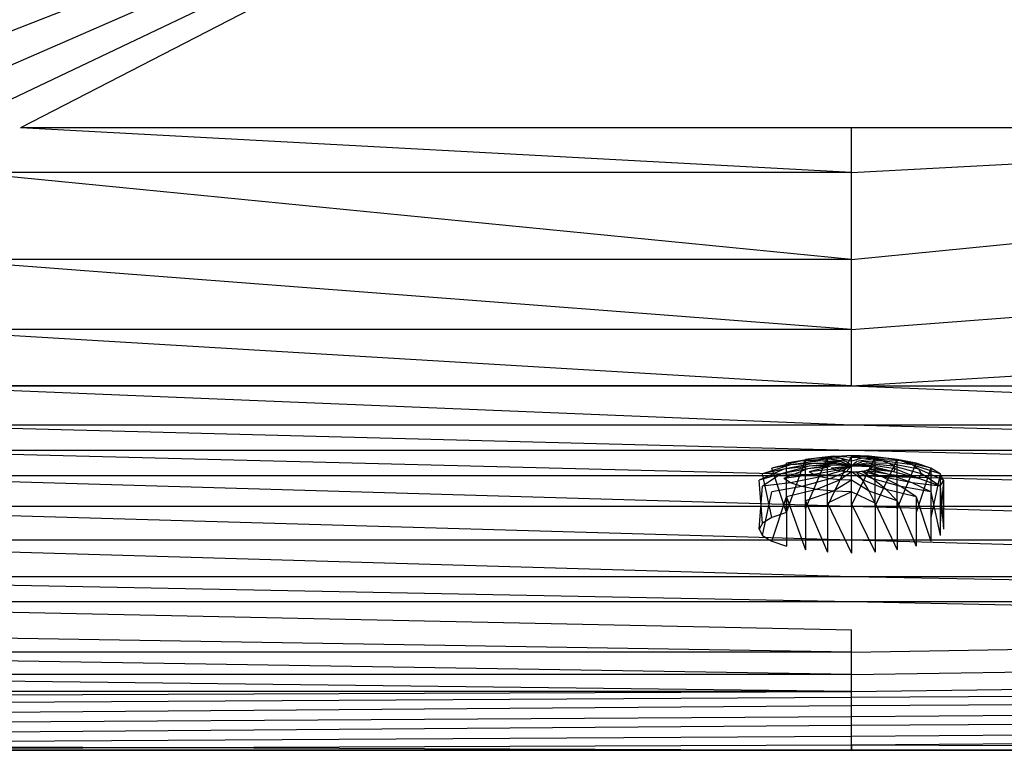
# Model space of a CAD drawing. Extents: x 0 to 1.9, y 0 to 0.8.
# Tile 7 of 15: x 0.63 to 1.01, y 0 to 0.28. Entities that reach past the tile are written whole.
import ezdxf

# ---------------------------------------------------------------- set-up
doc = ezdxf.new("R2010")
doc.units = 0
for name, color, linetype in [('L0_WELLNESS_ROSETTE_V15___REPLA', 7, 'CONTINUOUS'), ('L2_CETUS_BQ190CEU7V_WANNE___REP', 7, 'CONTINUOUS'), ('L3_CETUS_BQ190CEU7V_VER___REPLA', 7, 'CONTINUOUS')]:
    doc.layers.add(name, color=color, linetype=linetype)

msp = doc.modelspace()

# ---------------------------------------------------------------- linework, layer by layer
at = {"layer": 'L0_WELLNESS_ROSETTE_V15___REPLA', "color": 8}
for points, invisible_edges in [([(0.916225, 0.105106, 0.510117), (0.9269, 0.108631, 0.506622), (0.919725, 0.10728, 0.502003), (0.916225, 0.105106, 0.510117)], 13), ([(0.9269, 0.108631, 0.506622), (0.916225, 0.105106, 0.510117), (0.924275, 0.106955, 0.512877), (0.9269, 0.108631, 0.506622)], 14), ([(0.919725, 0.10728, 0.502003), (0.931188, 0.110057, 0.501298), (0.925325, 0.10916, 0.494988), (0.919725, 0.10728, 0.502003)], 13), ([(0.931188, 0.110057, 0.501298), (0.919725, 0.10728, 0.502003), (0.9269, 0.108631, 0.506622), (0.931188, 0.110057, 0.501298)], 14), ([(0.925325, 0.090445, 0.489973), (0.919725, 0.10728, 0.502003), (0.925325, 0.10916, 0.494988), (0.925325, 0.090445, 0.489973)], 14), ([(0.924275, 0.106955, 0.512877), (0.935563, 0.109128, 0.51201), (0.9269, 0.108631, 0.506622), (0.924275, 0.106955, 0.512877)], 13), ([(0.935563, 0.109128, 0.51201), (0.924275, 0.106955, 0.512877), (0.933988, 0.108109, 0.515813), (0.935563, 0.109128, 0.51201)], 14), ([(0.925325, 0.10916, 0.494988), (0.9367, 0.111167, 0.497156), (0.932588, 0.110609, 0.489579), (0.925325, 0.10916, 0.494988)], 13), ([(0.9367, 0.111167, 0.497156), (0.925325, 0.10916, 0.494988), (0.931188, 0.110057, 0.501298), (0.9367, 0.111167, 0.497156)], 14), ([(0.932588, 0.110609, 0.489579), (0.925325, 0.090445, 0.489973), (0.925325, 0.10916, 0.494988), (0.932588, 0.110609, 0.489579)], 13), ([(0.925325, 0.090445, 0.489973), (0.932588, 0.110609, 0.489579), (0.932588, 0.091894, 0.484564), (0.925325, 0.090445, 0.489973)], 14), ([(0.9269, 0.108631, 0.506622), (0.938275, 0.110034, 0.508629), (0.931188, 0.110057, 0.501298), (0.9269, 0.108631, 0.506622)], 13), ([(0.938275, 0.110034, 0.508629), (0.9269, 0.108631, 0.506622), (0.935563, 0.109128, 0.51201), (0.938275, 0.110034, 0.508629)], 14), ([(0.931188, 0.110057, 0.501298), (0.941775, 0.110736, 0.506009), (0.9367, 0.111167, 0.497156), (0.931188, 0.110057, 0.501298)], 13), ([(0.941775, 0.110736, 0.506009), (0.931188, 0.110057, 0.501298), (0.938275, 0.110034, 0.508629), (0.941775, 0.110736, 0.506009)], 14), ([(0.932588, 0.110609, 0.489579), (0.943175, 0.111846, 0.494621), (0.940988, 0.111515, 0.486198), (0.932588, 0.110609, 0.489579)], 13), ([(0.943175, 0.111846, 0.494621), (0.932588, 0.110609, 0.489579), (0.9367, 0.111167, 0.497156), (0.943175, 0.111846, 0.494621)], 14), ([(0.940988, 0.111515, 0.486198), (0.932588, 0.091894, 0.484564), (0.932588, 0.110609, 0.489579), (0.940988, 0.111515, 0.486198)], 13), ([(0.932588, 0.091894, 0.484564), (0.940988, 0.111515, 0.486198), (0.940988, 0.0928, 0.481183), (0.932588, 0.091894, 0.484564)], 14), ([(0.933988, 0.108109, 0.515813), (0.943175, 0.108924, 0.516394), (0.935563, 0.109128, 0.51201), (0.933988, 0.108109, 0.515813)], 13), ([(0.943175, 0.108924, 0.516394), (0.933988, 0.108109, 0.515813), (0.942388, 0.108426, 0.518253), (0.943175, 0.108924, 0.516394)], 14), ([(0.935563, 0.109128, 0.51201), (0.9444, 0.109354, 0.514788), (0.938275, 0.110034, 0.508629), (0.935563, 0.109128, 0.51201)], 13), ([(0.9444, 0.109354, 0.514788), (0.935563, 0.109128, 0.51201), (0.943175, 0.108924, 0.516394), (0.9444, 0.109354, 0.514788)], 14), ([(0.9367, 0.111167, 0.497156), (0.945713, 0.111144, 0.504487), (0.943175, 0.111846, 0.494621), (0.9367, 0.111167, 0.497156)], 13), ([(0.945713, 0.111144, 0.504487), (0.9367, 0.111167, 0.497156), (0.941775, 0.110736, 0.506009), (0.945713, 0.111144, 0.504487)], 14), ([(0.938275, 0.110034, 0.508629), (0.946063, 0.109671, 0.513605), (0.941775, 0.110736, 0.506009), (0.938275, 0.110034, 0.508629)], 13), ([(0.946063, 0.109671, 0.513605), (0.938275, 0.110034, 0.508629), (0.9444, 0.109354, 0.514788), (0.946063, 0.109671, 0.513605)], 14), ([(0.940988, 0.111515, 0.486198), (0.95, 0.112096, 0.493691), (0.95, 0.111832, 0.485015), (0.940988, 0.111515, 0.486198)], 13), ([(0.95, 0.112096, 0.493691), (0.940988, 0.111515, 0.486198), (0.943175, 0.111846, 0.494621), (0.95, 0.112096, 0.493691)], 14), ([(0.95, 0.111832, 0.485015), (0.940988, 0.0928, 0.481183), (0.940988, 0.111515, 0.486198), (0.95, 0.111832, 0.485015)], 13), ([(0.940988, 0.0928, 0.481183), (0.95, 0.111832, 0.485015), (0.95, 0.093117, 0.48), (0.940988, 0.0928, 0.481183)], 14), ([(0.941775, 0.110736, 0.506009), (0.947987, 0.109875, 0.512844), (0.945713, 0.111144, 0.504487), (0.941775, 0.110736, 0.506009)], 13), ([(0.947987, 0.109875, 0.512844), (0.941775, 0.110736, 0.506009), (0.946063, 0.109671, 0.513605), (0.947987, 0.109875, 0.512844)], 14), ([(0.95, 0.108207, 0.520278), (0.943175, 0.108924, 0.516394), (0.942388, 0.108426, 0.518253), (0.95, 0.108207, 0.520278)], 14), ([(0.943175, 0.111846, 0.494621), (0.95, 0.111302, 0.503896), (0.95, 0.112096, 0.493691), (0.943175, 0.111846, 0.494621)], 13), ([(0.95, 0.111302, 0.503896), (0.943175, 0.111846, 0.494621), (0.945713, 0.111144, 0.504487), (0.95, 0.111302, 0.503896)], 14), ([(0.95, 0.108207, 0.520278), (0.9444, 0.109354, 0.514788), (0.943175, 0.108924, 0.516394), (0.95, 0.108207, 0.520278)], 14), ([(0.95, 0.108207, 0.520278), (0.946063, 0.109671, 0.513605), (0.9444, 0.109354, 0.514788), (0.95, 0.108207, 0.520278)], 14), ([(0.945713, 0.111144, 0.504487), (0.95, 0.109943, 0.51259), (0.95, 0.111302, 0.503896), (0.945713, 0.111144, 0.504487)], 13), ([(0.95, 0.109943, 0.51259), (0.945713, 0.111144, 0.504487), (0.947987, 0.109875, 0.512844), (0.95, 0.109943, 0.51259)], 14), ([(0.95, 0.108207, 0.520278), (0.947987, 0.109875, 0.512844), (0.946063, 0.109671, 0.513605), (0.95, 0.108207, 0.520278)], 14), ([(0.95, 0.108207, 0.520278), (0.95, 0.109943, 0.51259), (0.947987, 0.109875, 0.512844), (0.95, 0.108207, 0.520278)], 14), ([(0.95, 0.112096, 0.493691), (0.959013, 0.111515, 0.486198), (0.95, 0.111832, 0.485015), (0.95, 0.112096, 0.493691)], 13), ([(0.959013, 0.111515, 0.486198), (0.95, 0.112096, 0.493691), (0.956825, 0.111846, 0.494621), (0.959013, 0.111515, 0.486198)], 14), ([(0.95, 0.111302, 0.503896), (0.956825, 0.111846, 0.494621), (0.95, 0.112096, 0.493691), (0.95, 0.111302, 0.503896)], 13), ([(0.956825, 0.111846, 0.494621), (0.95, 0.111302, 0.503896), (0.954288, 0.111144, 0.504487), (0.956825, 0.111846, 0.494621)], 14), ([(0.959013, 0.111515, 0.486198), (0.95, 0.093117, 0.48), (0.95, 0.111832, 0.485015), (0.959013, 0.111515, 0.486198)], 13), ([(0.95, 0.093117, 0.48), (0.959013, 0.111515, 0.486198), (0.959013, 0.0928, 0.481183), (0.95, 0.093117, 0.48)], 14), ([(0.95, 0.109943, 0.51259), (0.954288, 0.111144, 0.504487), (0.95, 0.111302, 0.503896), (0.95, 0.109943, 0.51259)], 13), ([(0.954288, 0.111144, 0.504487), (0.95, 0.109943, 0.51259), (0.952013, 0.109875, 0.512844), (0.954288, 0.111144, 0.504487)], 14), ([(0.95, 0.108207, 0.520278), (0.952013, 0.109875, 0.512844), (0.95, 0.109943, 0.51259), (0.95, 0.108207, 0.520278)], 14), ([(0.95, 0.108207, 0.520278), (0.953937, 0.109671, 0.513605), (0.952013, 0.109875, 0.512844), (0.95, 0.108207, 0.520278)], 14), ([(0.95, 0.108207, 0.520278), (0.9556, 0.109354, 0.514788), (0.953937, 0.109671, 0.513605), (0.95, 0.108207, 0.520278)], 14), ([(0.95, 0.108207, 0.520278), (0.956825, 0.108924, 0.516394), (0.9556, 0.109354, 0.514788), (0.95, 0.108207, 0.520278)], 14), ([(0.95, 0.108207, 0.520278), (0.957612, 0.108426, 0.518253), (0.956825, 0.108924, 0.516394), (0.95, 0.108207, 0.520278)], 14), ([(0.952013, 0.109875, 0.512844), (0.958225, 0.110736, 0.506009), (0.954288, 0.111144, 0.504487), (0.952013, 0.109875, 0.512844)], 13), ([(0.958225, 0.110736, 0.506009), (0.952013, 0.109875, 0.512844), (0.953937, 0.109671, 0.513605), (0.958225, 0.110736, 0.506009)], 14), ([(0.953937, 0.109671, 0.513605), (0.961725, 0.110034, 0.508629), (0.958225, 0.110736, 0.506009), (0.953937, 0.109671, 0.513605)], 13), ([(0.961725, 0.110034, 0.508629), (0.953937, 0.109671, 0.513605), (0.9556, 0.109354, 0.514788), (0.961725, 0.110034, 0.508629)], 14), ([(0.954288, 0.111144, 0.504487), (0.9633, 0.111167, 0.497156), (0.956825, 0.111846, 0.494621), (0.954288, 0.111144, 0.504487)], 13), ([(0.9633, 0.111167, 0.497156), (0.954288, 0.111144, 0.504487), (0.958225, 0.110736, 0.506009), (0.9633, 0.111167, 0.497156)], 14), ([(0.9556, 0.109354, 0.514788), (0.964438, 0.109128, 0.51201), (0.961725, 0.110034, 0.508629), (0.9556, 0.109354, 0.514788)], 13), ([(0.964438, 0.109128, 0.51201), (0.9556, 0.109354, 0.514788), (0.956825, 0.108924, 0.516394), (0.964438, 0.109128, 0.51201)], 14), ([(0.956825, 0.111846, 0.494621), (0.967413, 0.110609, 0.489579), (0.959013, 0.111515, 0.486198), (0.956825, 0.111846, 0.494621)], 13), ([(0.967413, 0.110609, 0.489579), (0.956825, 0.111846, 0.494621), (0.9633, 0.111167, 0.497156), (0.967413, 0.110609, 0.489579)], 14), ([(0.956825, 0.108924, 0.516394), (0.966013, 0.108109, 0.515813), (0.964438, 0.109128, 0.51201), (0.956825, 0.108924, 0.516394)], 13), ([(0.966013, 0.108109, 0.515813), (0.956825, 0.108924, 0.516394), (0.957612, 0.108426, 0.518253), (0.966013, 0.108109, 0.515813)], 14), ([(0.958225, 0.110736, 0.506009), (0.968813, 0.110057, 0.501298), (0.9633, 0.111167, 0.497156), (0.958225, 0.110736, 0.506009)], 13), ([(0.968813, 0.110057, 0.501298), (0.958225, 0.110736, 0.506009), (0.961725, 0.110034, 0.508629), (0.968813, 0.110057, 0.501298)], 14), ([(0.967413, 0.110609, 0.489579), (0.959013, 0.0928, 0.481183), (0.959013, 0.111515, 0.486198), (0.967413, 0.110609, 0.489579)], 13), ([(0.959013, 0.0928, 0.481183), (0.967413, 0.110609, 0.489579), (0.967413, 0.091894, 0.484564), (0.959013, 0.0928, 0.481183)], 14), ([(0.961725, 0.110034, 0.508629), (0.9731, 0.108631, 0.506622), (0.968813, 0.110057, 0.501298), (0.961725, 0.110034, 0.508629)], 13), ([(0.9731, 0.108631, 0.506622), (0.961725, 0.110034, 0.508629), (0.964438, 0.109128, 0.51201), (0.9731, 0.108631, 0.506622)], 14), ([(0.9633, 0.111167, 0.497156), (0.974675, 0.10916, 0.494988), (0.967413, 0.110609, 0.489579), (0.9633, 0.111167, 0.497156)], 13), ([(0.974675, 0.10916, 0.494988), (0.9633, 0.111167, 0.497156), (0.968813, 0.110057, 0.501298), (0.974675, 0.10916, 0.494988)], 14), ([(0.964438, 0.109128, 0.51201), (0.975725, 0.106955, 0.512877), (0.9731, 0.108631, 0.506622), (0.964438, 0.109128, 0.51201)], 13), ([(0.975725, 0.106955, 0.512877), (0.964438, 0.109128, 0.51201), (0.966013, 0.108109, 0.515813), (0.975725, 0.106955, 0.512877)], 14), ([(0.974675, 0.10916, 0.494988), (0.967413, 0.091894, 0.484564), (0.967413, 0.110609, 0.489579), (0.974675, 0.10916, 0.494988)], 13), ([(0.967413, 0.091894, 0.484564), (0.974675, 0.10916, 0.494988), (0.974675, 0.090445, 0.489973), (0.967413, 0.091894, 0.484564)], 14), ([(0.968813, 0.110057, 0.501298), (0.980275, 0.10728, 0.502003), (0.974675, 0.10916, 0.494988), (0.968813, 0.110057, 0.501298)], 13), ([(0.980275, 0.10728, 0.502003), (0.968813, 0.110057, 0.501298), (0.9731, 0.108631, 0.506622), (0.980275, 0.10728, 0.502003)], 14), ([(0.9731, 0.108631, 0.506622), (0.983775, 0.105106, 0.510117), (0.980275, 0.10728, 0.502003), (0.9731, 0.108631, 0.506622)], 13), ([(0.983775, 0.105106, 0.510117), (0.9731, 0.108631, 0.506622), (0.975725, 0.106955, 0.512877), (0.983775, 0.105106, 0.510117)], 14), ([(0.980275, 0.10728, 0.502003), (0.974675, 0.090445, 0.489973), (0.974675, 0.10916, 0.494988), (0.980275, 0.10728, 0.502003)], 14), ([(0.915, 0.102774, 0.518822), (0.924275, 0.106955, 0.512877), (0.916225, 0.105106, 0.510117), (0.915, 0.102774, 0.518822)], 13), ([(0.924275, 0.106955, 0.512877), (0.915, 0.102774, 0.518822), (0.923312, 0.105188, 0.519469), (0.924275, 0.106955, 0.512877)], 14), ([(0.916225, 0.100441, 0.527528), (0.923312, 0.105188, 0.519469), (0.915, 0.102774, 0.518822), (0.916225, 0.100441, 0.527528)], 13), ([(0.916225, 0.086391, 0.505102), (0.915, 0.102774, 0.518822), (0.916225, 0.105106, 0.510117), (0.916225, 0.086391, 0.505102)], 14), ([(0.919725, 0.088565, 0.496988), (0.916225, 0.105106, 0.510117), (0.919725, 0.10728, 0.502003), (0.919725, 0.088565, 0.496988)], 14), ([(0.923312, 0.105188, 0.519469), (0.916225, 0.100441, 0.527528), (0.924275, 0.103422, 0.526061), (0.923312, 0.105188, 0.519469)], 14), ([(0.916225, 0.105106, 0.510117), (0.919725, 0.088565, 0.496988), (0.916225, 0.086391, 0.505102), (0.916225, 0.105106, 0.510117)], 13), ([(0.919725, 0.10728, 0.502003), (0.925325, 0.090445, 0.489973), (0.919725, 0.088565, 0.496988), (0.919725, 0.10728, 0.502003)], 13), ([(0.923312, 0.105188, 0.519469), (0.933988, 0.108109, 0.515813), (0.924275, 0.106955, 0.512877), (0.923312, 0.105188, 0.519469)], 13), ([(0.933988, 0.108109, 0.515813), (0.923312, 0.105188, 0.519469), (0.933375, 0.106999, 0.519954), (0.933988, 0.108109, 0.515813)], 14), ([(0.924275, 0.103422, 0.526061), (0.933375, 0.106999, 0.519954), (0.923312, 0.105188, 0.519469), (0.924275, 0.103422, 0.526061)], 13), ([(0.933375, 0.106999, 0.519954), (0.924275, 0.103422, 0.526061), (0.933988, 0.10589, 0.524096), (0.933375, 0.106999, 0.519954)], 14), ([(0.924275, 0.103422, 0.526061), (0.935563, 0.104871, 0.527899), (0.933988, 0.10589, 0.524096), (0.924275, 0.103422, 0.526061)], 13), ([(0.935563, 0.104871, 0.527899), (0.924275, 0.103422, 0.526061), (0.9269, 0.101746, 0.532316), (0.935563, 0.104871, 0.527899)], 14), ([(0.9269, 0.101746, 0.532316), (0.938275, 0.103965, 0.53128), (0.935563, 0.104871, 0.527899), (0.9269, 0.101746, 0.532316)], 13), ([(0.933375, 0.106999, 0.519954), (0.942388, 0.108426, 0.518253), (0.933988, 0.108109, 0.515813), (0.933375, 0.106999, 0.519954)], 13), ([(0.942388, 0.108426, 0.518253), (0.933375, 0.106999, 0.519954), (0.942125, 0.107905, 0.520197), (0.942388, 0.108426, 0.518253)], 14), ([(0.933988, 0.10589, 0.524096), (0.942125, 0.107905, 0.520197), (0.933375, 0.106999, 0.519954), (0.933988, 0.10589, 0.524096)], 13), ([(0.942125, 0.107905, 0.520197), (0.933988, 0.10589, 0.524096), (0.942388, 0.107384, 0.522141), (0.942125, 0.107905, 0.520197)], 14), ([(0.933988, 0.10589, 0.524096), (0.943175, 0.106886, 0.524), (0.942388, 0.107384, 0.522141), (0.933988, 0.10589, 0.524096)], 13), ([(0.943175, 0.106886, 0.524), (0.933988, 0.10589, 0.524096), (0.935563, 0.104871, 0.527899), (0.943175, 0.106886, 0.524)], 14), ([(0.935563, 0.104871, 0.527899), (0.9444, 0.106456, 0.525606), (0.943175, 0.106886, 0.524), (0.935563, 0.104871, 0.527899)], 13), ([(0.9444, 0.106456, 0.525606), (0.935563, 0.104871, 0.527899), (0.938275, 0.103965, 0.53128), (0.9444, 0.106456, 0.525606)], 14), ([(0.938275, 0.103965, 0.53128), (0.946063, 0.106139, 0.52679), (0.9444, 0.106456, 0.525606), (0.938275, 0.103965, 0.53128)], 13), ([(0.946063, 0.106139, 0.52679), (0.938275, 0.103965, 0.53128), (0.941775, 0.103263, 0.5339), (0.946063, 0.106139, 0.52679)], 14), ([(0.941775, 0.103263, 0.5339), (0.947987, 0.105935, 0.52755), (0.946063, 0.106139, 0.52679), (0.941775, 0.103263, 0.5339)], 13), ([(0.947987, 0.105935, 0.52755), (0.941775, 0.103263, 0.5339), (0.945713, 0.102855, 0.535421), (0.947987, 0.105935, 0.52755)], 14), ([(0.95, 0.108207, 0.520278), (0.942388, 0.108426, 0.518253), (0.942125, 0.107905, 0.520197), (0.95, 0.108207, 0.520278)], 14), ([(0.942388, 0.107384, 0.522141), (0.95, 0.108207, 0.520278), (0.942125, 0.107905, 0.520197), (0.942388, 0.107384, 0.522141)], 14), ([(0.943175, 0.106886, 0.524), (0.95, 0.108207, 0.520278), (0.942388, 0.107384, 0.522141), (0.943175, 0.106886, 0.524)], 14), ([(0.9444, 0.106456, 0.525606), (0.95, 0.108207, 0.520278), (0.943175, 0.106886, 0.524), (0.9444, 0.106456, 0.525606)], 14), ([(0.946063, 0.106139, 0.52679), (0.95, 0.108207, 0.520278), (0.9444, 0.106456, 0.525606), (0.946063, 0.106139, 0.52679)], 14), ([(0.945713, 0.102855, 0.535421), (0.95, 0.105867, 0.527804), (0.947987, 0.105935, 0.52755), (0.945713, 0.102855, 0.535421)], 13), ([(0.95, 0.105867, 0.527804), (0.945713, 0.102855, 0.535421), (0.95, 0.102697, 0.536013), (0.95, 0.105867, 0.527804)], 14), ([(0.947987, 0.105935, 0.52755), (0.95, 0.108207, 0.520278), (0.946063, 0.106139, 0.52679), (0.947987, 0.105935, 0.52755)], 14), ([(0.95, 0.105867, 0.527804), (0.95, 0.108207, 0.520278), (0.947987, 0.105935, 0.52755), (0.95, 0.105867, 0.527804)], 14), ([(0.95, 0.108207, 0.520278), (0.957875, 0.107905, 0.520197), (0.957612, 0.108426, 0.518253), (0.95, 0.108207, 0.520278)], 14), ([(0.957612, 0.107384, 0.522141), (0.957875, 0.107905, 0.520197), (0.95, 0.108207, 0.520278), (0.957612, 0.107384, 0.522141)], 14), ([(0.956825, 0.106886, 0.524), (0.957612, 0.107384, 0.522141), (0.95, 0.108207, 0.520278), (0.956825, 0.106886, 0.524)], 14), ([(0.9556, 0.106456, 0.525606), (0.956825, 0.106886, 0.524), (0.95, 0.108207, 0.520278), (0.9556, 0.106456, 0.525606)], 14), ([(0.953937, 0.106139, 0.52679), (0.9556, 0.106456, 0.525606), (0.95, 0.108207, 0.520278), (0.953937, 0.106139, 0.52679)], 14), ([(0.952013, 0.105935, 0.52755), (0.953937, 0.106139, 0.52679), (0.95, 0.108207, 0.520278), (0.952013, 0.105935, 0.52755)], 14), ([(0.95, 0.105867, 0.527804), (0.952013, 0.105935, 0.52755), (0.95, 0.108207, 0.520278), (0.95, 0.105867, 0.527804)], 14), ([(0.95, 0.105867, 0.527804), (0.954288, 0.102855, 0.535421), (0.952013, 0.105935, 0.52755), (0.95, 0.105867, 0.527804)], 13), ([(0.954288, 0.102855, 0.535421), (0.95, 0.105867, 0.527804), (0.95, 0.102697, 0.536013), (0.954288, 0.102855, 0.535421)], 14), ([(0.952013, 0.105935, 0.52755), (0.958225, 0.103263, 0.5339), (0.953937, 0.106139, 0.52679), (0.952013, 0.105935, 0.52755)], 13), ([(0.958225, 0.103263, 0.5339), (0.952013, 0.105935, 0.52755), (0.954288, 0.102855, 0.535421), (0.958225, 0.103263, 0.5339)], 14), ([(0.953937, 0.106139, 0.52679), (0.961725, 0.103965, 0.53128), (0.9556, 0.106456, 0.525606), (0.953937, 0.106139, 0.52679)], 13), ([(0.961725, 0.103965, 0.53128), (0.953937, 0.106139, 0.52679), (0.958225, 0.103263, 0.5339), (0.961725, 0.103965, 0.53128)], 14), ([(0.9556, 0.106456, 0.525606), (0.964438, 0.104871, 0.527899), (0.956825, 0.106886, 0.524), (0.9556, 0.106456, 0.525606)], 13), ([(0.964438, 0.104871, 0.527899), (0.9556, 0.106456, 0.525606), (0.961725, 0.103965, 0.53128), (0.964438, 0.104871, 0.527899)], 14), ([(0.956825, 0.106886, 0.524), (0.966013, 0.10589, 0.524096), (0.957612, 0.107384, 0.522141), (0.956825, 0.106886, 0.524)], 13), ([(0.966013, 0.10589, 0.524096), (0.956825, 0.106886, 0.524), (0.964438, 0.104871, 0.527899), (0.966013, 0.10589, 0.524096)], 14), ([(0.957612, 0.108426, 0.518253), (0.966625, 0.106999, 0.519954), (0.966013, 0.108109, 0.515813), (0.957612, 0.108426, 0.518253)], 13), ([(0.966625, 0.106999, 0.519954), (0.957612, 0.108426, 0.518253), (0.957875, 0.107905, 0.520197), (0.966625, 0.106999, 0.519954)], 14), ([(0.966013, 0.10589, 0.524096), (0.957875, 0.107905, 0.520197), (0.957612, 0.107384, 0.522141), (0.966013, 0.10589, 0.524096)], 14), ([(0.957875, 0.107905, 0.520197), (0.966013, 0.10589, 0.524096), (0.966625, 0.106999, 0.519954), (0.957875, 0.107905, 0.520197)], 13), ([(0.961725, 0.103965, 0.53128), (0.9731, 0.101746, 0.532316), (0.964438, 0.104871, 0.527899), (0.961725, 0.103965, 0.53128)], 13), ([(0.964438, 0.104871, 0.527899), (0.975725, 0.103422, 0.526061), (0.966013, 0.10589, 0.524096), (0.964438, 0.104871, 0.527899)], 13), ([(0.975725, 0.103422, 0.526061), (0.964438, 0.104871, 0.527899), (0.9731, 0.101746, 0.532316), (0.975725, 0.103422, 0.526061)], 14), ([(0.966013, 0.108109, 0.515813), (0.976688, 0.105188, 0.519469), (0.975725, 0.106955, 0.512877), (0.966013, 0.108109, 0.515813)], 13), ([(0.976688, 0.105188, 0.519469), (0.966013, 0.108109, 0.515813), (0.966625, 0.106999, 0.519954), (0.976688, 0.105188, 0.519469)], 14), ([(0.975725, 0.103422, 0.526061), (0.966625, 0.106999, 0.519954), (0.966013, 0.10589, 0.524096), (0.975725, 0.103422, 0.526061)], 14), ([(0.966625, 0.106999, 0.519954), (0.975725, 0.103422, 0.526061), (0.976688, 0.105188, 0.519469), (0.966625, 0.106999, 0.519954)], 13), ([(0.974675, 0.090445, 0.489973), (0.980275, 0.10728, 0.502003), (0.980275, 0.088565, 0.496988), (0.974675, 0.090445, 0.489973)], 13), ([(0.975725, 0.106955, 0.512877), (0.985, 0.102774, 0.518822), (0.983775, 0.105106, 0.510117), (0.975725, 0.106955, 0.512877)], 13), ([(0.985, 0.102774, 0.518822), (0.975725, 0.106955, 0.512877), (0.976688, 0.105188, 0.519469), (0.985, 0.102774, 0.518822)], 14), ([(0.983775, 0.100441, 0.527528), (0.976688, 0.105188, 0.519469), (0.975725, 0.103422, 0.526061), (0.983775, 0.100441, 0.527528)], 14), ([(0.976688, 0.105188, 0.519469), (0.983775, 0.100441, 0.527528), (0.985, 0.102774, 0.518822), (0.976688, 0.105188, 0.519469)], 13), ([(0.983775, 0.105106, 0.510117), (0.980275, 0.088565, 0.496988), (0.980275, 0.10728, 0.502003), (0.983775, 0.105106, 0.510117)], 14), ([(0.980275, 0.088565, 0.496988), (0.983775, 0.105106, 0.510117), (0.983775, 0.086391, 0.505102), (0.980275, 0.088565, 0.496988)], 13), ([(0.985, 0.102774, 0.518822), (0.983775, 0.086391, 0.505102), (0.983775, 0.105106, 0.510117), (0.985, 0.102774, 0.518822)], 14), ([(0.915, 0.084059, 0.513807), (0.916225, 0.100441, 0.527528), (0.915, 0.102774, 0.518822), (0.915, 0.084059, 0.513807)], 14), ([(0.915, 0.102774, 0.518822), (0.916225, 0.086391, 0.505102), (0.915, 0.084059, 0.513807), (0.915, 0.102774, 0.518822)], 13), ([(0.916225, 0.100441, 0.527528), (0.9269, 0.101746, 0.532316), (0.924275, 0.103422, 0.526061), (0.916225, 0.100441, 0.527528)], 13), ([(0.9269, 0.101746, 0.532316), (0.916225, 0.100441, 0.527528), (0.919725, 0.098267, 0.535641), (0.9269, 0.101746, 0.532316)], 14), ([(0.919725, 0.098267, 0.535641), (0.931188, 0.100319, 0.537641), (0.9269, 0.101746, 0.532316), (0.919725, 0.098267, 0.535641)], 13), ([(0.938275, 0.103965, 0.53128), (0.9269, 0.101746, 0.532316), (0.931188, 0.100319, 0.537641), (0.938275, 0.103965, 0.53128)], 14), ([(0.931188, 0.100319, 0.537641), (0.941775, 0.103263, 0.5339), (0.938275, 0.103965, 0.53128), (0.931188, 0.100319, 0.537641)], 13), ([(0.941775, 0.103263, 0.5339), (0.931188, 0.100319, 0.537641), (0.9367, 0.09921, 0.541782), (0.941775, 0.103263, 0.5339)], 14), ([(0.9367, 0.09921, 0.541782), (0.945713, 0.102855, 0.535421), (0.941775, 0.103263, 0.5339), (0.9367, 0.09921, 0.541782)], 13), ([(0.945713, 0.102855, 0.535421), (0.9367, 0.09921, 0.541782), (0.943175, 0.09853, 0.544318), (0.945713, 0.102855, 0.535421)], 14), ([(0.943175, 0.09853, 0.544318), (0.95, 0.102697, 0.536013), (0.945713, 0.102855, 0.535421), (0.943175, 0.09853, 0.544318)], 13), ([(0.95, 0.102697, 0.536013), (0.943175, 0.09853, 0.544318), (0.95, 0.098281, 0.545247), (0.95, 0.102697, 0.536013)], 14), ([(0.95, 0.102697, 0.536013), (0.956825, 0.09853, 0.544318), (0.954288, 0.102855, 0.535421), (0.95, 0.102697, 0.536013)], 13), ([(0.956825, 0.09853, 0.544318), (0.95, 0.102697, 0.536013), (0.95, 0.098281, 0.545247), (0.956825, 0.09853, 0.544318)], 14), ([(0.954288, 0.102855, 0.535421), (0.9633, 0.09921, 0.541782), (0.958225, 0.103263, 0.5339), (0.954288, 0.102855, 0.535421)], 13), ([(0.9633, 0.09921, 0.541782), (0.954288, 0.102855, 0.535421), (0.956825, 0.09853, 0.544318), (0.9633, 0.09921, 0.541782)], 14), ([(0.958225, 0.103263, 0.5339), (0.968813, 0.100319, 0.537641), (0.961725, 0.103965, 0.53128), (0.958225, 0.103263, 0.5339)], 13), ([(0.968813, 0.100319, 0.537641), (0.958225, 0.103263, 0.5339), (0.9633, 0.09921, 0.541782), (0.968813, 0.100319, 0.537641)], 14), ([(0.9731, 0.101746, 0.532316), (0.961725, 0.103965, 0.53128), (0.968813, 0.100319, 0.537641), (0.9731, 0.101746, 0.532316)], 14), ([(0.968813, 0.100319, 0.537641), (0.980275, 0.098267, 0.535641), (0.9731, 0.101746, 0.532316), (0.968813, 0.100319, 0.537641)], 13), ([(0.9731, 0.101746, 0.532316), (0.983775, 0.100441, 0.527528), (0.975725, 0.103422, 0.526061), (0.9731, 0.101746, 0.532316)], 13), ([(0.983775, 0.100441, 0.527528), (0.9731, 0.101746, 0.532316), (0.980275, 0.098267, 0.535641), (0.983775, 0.100441, 0.527528)], 14), ([(0.983775, 0.100441, 0.527528), (0.985, 0.084059, 0.513807), (0.985, 0.102774, 0.518822), (0.983775, 0.100441, 0.527528)], 14), ([(0.983775, 0.086391, 0.505102), (0.985, 0.102774, 0.518822), (0.985, 0.084059, 0.513807), (0.983775, 0.086391, 0.505102)], 13), ([(0.916225, 0.100441, 0.527528), (0.915, 0.084059, 0.513807), (0.916225, 0.081726, 0.522513), (0.916225, 0.100441, 0.527528)], 13), ([(0.916225, 0.081726, 0.522513), (0.919725, 0.098267, 0.535641), (0.916225, 0.100441, 0.527528), (0.916225, 0.081726, 0.522513)], 14), ([(0.919725, 0.098267, 0.535641), (0.916225, 0.081726, 0.522513), (0.919725, 0.079552, 0.530627), (0.919725, 0.098267, 0.535641)], 13), ([(0.931188, 0.100319, 0.537641), (0.919725, 0.098267, 0.535641), (0.925325, 0.096387, 0.542656), (0.931188, 0.100319, 0.537641)], 14), ([(0.919725, 0.079552, 0.530627), (0.925325, 0.096387, 0.542656), (0.919725, 0.098267, 0.535641), (0.919725, 0.079552, 0.530627)], 14), ([(0.925325, 0.096387, 0.542656), (0.9367, 0.09921, 0.541782), (0.931188, 0.100319, 0.537641), (0.925325, 0.096387, 0.542656)], 13), ([(0.9367, 0.09921, 0.541782), (0.925325, 0.096387, 0.542656), (0.932588, 0.094938, 0.548065), (0.9367, 0.09921, 0.541782)], 14), ([(0.932588, 0.094938, 0.548065), (0.943175, 0.09853, 0.544318), (0.9367, 0.09921, 0.541782), (0.932588, 0.094938, 0.548065)], 13), ([(0.943175, 0.09853, 0.544318), (0.932588, 0.094938, 0.548065), (0.940988, 0.094032, 0.551446), (0.943175, 0.09853, 0.544318)], 14), ([(0.940988, 0.094032, 0.551446), (0.95, 0.098281, 0.545247), (0.943175, 0.09853, 0.544318), (0.940988, 0.094032, 0.551446)], 13), ([(0.95, 0.098281, 0.545247), (0.940988, 0.094032, 0.551446), (0.95, 0.093715, 0.552629), (0.95, 0.098281, 0.545247)], 14), ([(0.95, 0.098281, 0.545247), (0.959013, 0.094032, 0.551446), (0.956825, 0.09853, 0.544318), (0.95, 0.098281, 0.545247)], 13), ([(0.959013, 0.094032, 0.551446), (0.95, 0.098281, 0.545247), (0.95, 0.093715, 0.552629), (0.959013, 0.094032, 0.551446)], 14), ([(0.956825, 0.09853, 0.544318), (0.967413, 0.094938, 0.548065), (0.9633, 0.09921, 0.541782), (0.956825, 0.09853, 0.544318)], 13), ([(0.967413, 0.094938, 0.548065), (0.956825, 0.09853, 0.544318), (0.959013, 0.094032, 0.551446), (0.967413, 0.094938, 0.548065)], 14), ([(0.9633, 0.09921, 0.541782), (0.974675, 0.096387, 0.542656), (0.968813, 0.100319, 0.537641), (0.9633, 0.09921, 0.541782)], 13), ([(0.974675, 0.096387, 0.542656), (0.9633, 0.09921, 0.541782), (0.967413, 0.094938, 0.548065), (0.974675, 0.096387, 0.542656)], 14), ([(0.980275, 0.098267, 0.535641), (0.968813, 0.100319, 0.537641), (0.974675, 0.096387, 0.542656), (0.980275, 0.098267, 0.535641)], 14), ([(0.974675, 0.096387, 0.542656), (0.980275, 0.079552, 0.530627), (0.980275, 0.098267, 0.535641), (0.974675, 0.096387, 0.542656)], 14), ([(0.980275, 0.098267, 0.535641), (0.983775, 0.081726, 0.522513), (0.983775, 0.100441, 0.527528), (0.980275, 0.098267, 0.535641)], 14), ([(0.983775, 0.081726, 0.522513), (0.980275, 0.098267, 0.535641), (0.980275, 0.079552, 0.530627), (0.983775, 0.081726, 0.522513)], 13), ([(0.985, 0.084059, 0.513807), (0.983775, 0.100441, 0.527528), (0.983775, 0.081726, 0.522513), (0.985, 0.084059, 0.513807)], 13), ([(0.925325, 0.096387, 0.542656), (0.919725, 0.079552, 0.530627), (0.925325, 0.077672, 0.537642), (0.925325, 0.096387, 0.542656)], 13), ([(0.932588, 0.076223, 0.543051), (0.925325, 0.096387, 0.542656), (0.925325, 0.077672, 0.537642), (0.932588, 0.076223, 0.543051)], 13), ([(0.925325, 0.096387, 0.542656), (0.932588, 0.076223, 0.543051), (0.932588, 0.094938, 0.548065), (0.925325, 0.096387, 0.542656)], 14), ([(0.940988, 0.075317, 0.546432), (0.932588, 0.094938, 0.548065), (0.932588, 0.076223, 0.543051), (0.940988, 0.075317, 0.546432)], 13), ([(0.932588, 0.094938, 0.548065), (0.940988, 0.075317, 0.546432), (0.940988, 0.094032, 0.551446), (0.932588, 0.094938, 0.548065)], 14), ([(0.95, 0.075, 0.547615), (0.940988, 0.094032, 0.551446), (0.940988, 0.075317, 0.546432), (0.95, 0.075, 0.547615)], 13), ([(0.940988, 0.094032, 0.551446), (0.95, 0.075, 0.547615), (0.95, 0.093715, 0.552629), (0.940988, 0.094032, 0.551446)], 14), ([(0.95, 0.093715, 0.552629), (0.959013, 0.075317, 0.546432), (0.959013, 0.094032, 0.551446), (0.95, 0.093715, 0.552629)], 14), ([(0.959013, 0.075317, 0.546432), (0.95, 0.093715, 0.552629), (0.95, 0.075, 0.547615), (0.959013, 0.075317, 0.546432)], 13), ([(0.959013, 0.094032, 0.551446), (0.967413, 0.076223, 0.543051), (0.967413, 0.094938, 0.548065), (0.959013, 0.094032, 0.551446)], 14), ([(0.967413, 0.076223, 0.543051), (0.959013, 0.094032, 0.551446), (0.959013, 0.075317, 0.546432), (0.967413, 0.076223, 0.543051)], 13), ([(0.967413, 0.094938, 0.548065), (0.974675, 0.077672, 0.537642), (0.974675, 0.096387, 0.542656), (0.967413, 0.094938, 0.548065)], 14), ([(0.974675, 0.077672, 0.537642), (0.967413, 0.094938, 0.548065), (0.967413, 0.076223, 0.543051), (0.974675, 0.077672, 0.537642)], 13), ([(0.980275, 0.079552, 0.530627), (0.974675, 0.096387, 0.542656), (0.974675, 0.077672, 0.537642), (0.980275, 0.079552, 0.530627)], 13)]:
    msp.add_3dface(points, dxfattribs=dict(at, invisible_edges=invisible_edges))
at = {"layer": 'L2_CETUS_BQ190CEU7V_WANNE___REP', "color": 8}
for points, invisible_edges in [([(0.95, 0.4, 0.145), (0.532, 0.270933, 0.145), (0.515714, 0.2848, 0.145), (0.95, 0.4, 0.145)], 14), ([(0.95, 0.4, 0.145), (0.550457, 0.2592, 0.145), (0.532, 0.270933, 0.145), (0.95, 0.4, 0.145)], 14), ([(0.95, 0.4, 0.145), (0.57, 0.2496, 0.145), (0.550457, 0.2592, 0.145), (0.95, 0.4, 0.145)], 14), ([(0.95, 0.4, 0.145), (0.590629, 0.2432, 0.145), (0.57, 0.2496, 0.145), (0.95, 0.4, 0.145)], 14), ([(0.95, 0.4, 0.145), (0.612343, 0.238933, 0.145), (0.590629, 0.2432, 0.145), (0.95, 0.4, 0.145)], 14), ([(0.95, 0.4, 0.145), (0.634057, 0.2368, 0.145), (0.612343, 0.238933, 0.145), (0.95, 0.4, 0.145)], 14), ([(0.95, 0.2368, 0.145), (0.634057, 0.2368, 0.145), (0.95, 0.4, 0.145), (0.95, 0.2368, 0.145)], 14), ([(1.38429, 0.2848, 0.145), (1.368, 0.270933, 0.145), (0.95, 0.4, 0.145), (1.38429, 0.2848, 0.145)], 14), ([(1.368, 0.270933, 0.145), (1.34954, 0.2592, 0.145), (0.95, 0.4, 0.145), (1.368, 0.270933, 0.145)], 14), ([(1.34954, 0.2592, 0.145), (1.33, 0.2496, 0.145), (0.95, 0.4, 0.145), (1.34954, 0.2592, 0.145)], 14), ([(1.33, 0.2496, 0.145), (1.30937, 0.2432, 0.145), (0.95, 0.4, 0.145), (1.33, 0.2496, 0.145)], 14), ([(1.30937, 0.2432, 0.145), (1.28766, 0.238933, 0.145), (0.95, 0.4, 0.145), (1.30937, 0.2432, 0.145)], 14), ([(1.28766, 0.238933, 0.145), (1.26594, 0.2368, 0.145), (0.95, 0.4, 0.145), (1.28766, 0.238933, 0.145)], 14), ([(1.26594, 0.2368, 0.145), (0.95, 0.2368, 0.145), (0.95, 0.4, 0.145), (1.26594, 0.2368, 0.145)], 14), ([(0.613429, 0.219733, 0.148), (0.612343, 0.238933, 0.145), (0.634057, 0.2368, 0.145), (0.613429, 0.219733, 0.148)], 14), ([(0.634057, 0.2368, 0.145), (0.95, 0.219733, 0.148), (0.613429, 0.219733, 0.148), (0.634057, 0.2368, 0.145)], 13), ([(0.95, 0.219733, 0.148), (0.634057, 0.2368, 0.145), (0.95, 0.2368, 0.145), (0.95, 0.219733, 0.148)], 14), ([(1.26594, 0.2368, 0.145), (0.95, 0.219733, 0.148), (0.95, 0.2368, 0.145), (1.26594, 0.2368, 0.145)], 13), ([(0.95, 0.219733, 0.148), (1.26594, 0.2368, 0.145), (1.28657, 0.219733, 0.148), (0.95, 0.219733, 0.148)], 14), ([(0.613429, 0.219733, 0.148), (0.95, 0.186667, 0.16), (0.601486, 0.186667, 0.16), (0.613429, 0.219733, 0.148)], 13), ([(0.95, 0.186667, 0.16), (0.613429, 0.219733, 0.148), (0.95, 0.219733, 0.148), (0.95, 0.186667, 0.16)], 14), ([(1.28657, 0.219733, 0.148), (0.95, 0.186667, 0.16), (0.95, 0.219733, 0.148), (1.28657, 0.219733, 0.148)], 13), ([(0.95, 0.186667, 0.16), (1.28657, 0.219733, 0.148), (1.29851, 0.186667, 0.16), (0.95, 0.186667, 0.16)], 14), ([(0.601486, 0.186667, 0.16), (0.95, 0.16, 0.175), (0.5928, 0.16, 0.175), (0.601486, 0.186667, 0.16)], 13), ([(0.95, 0.16, 0.175), (0.601486, 0.186667, 0.16), (0.95, 0.186667, 0.16), (0.95, 0.16, 0.175)], 14), ([(1.29851, 0.186667, 0.16), (0.95, 0.16, 0.175), (0.95, 0.186667, 0.16), (1.29851, 0.186667, 0.16)], 13), ([(0.95, 0.16, 0.175), (1.29851, 0.186667, 0.16), (1.3072, 0.16, 0.175), (0.95, 0.16, 0.175)], 14), ([(0.5928, 0.16, 0.175), (0.95, 0.138667, 0.195), (0.586286, 0.138667, 0.195), (0.5928, 0.16, 0.175)], 13), ([(0.95, 0.138667, 0.195), (0.5928, 0.16, 0.175), (0.95, 0.16, 0.175), (0.95, 0.138667, 0.195)], 14), ([(1.3072, 0.16, 0.175), (0.95, 0.138667, 0.195), (0.95, 0.16, 0.175), (1.3072, 0.16, 0.175)], 13), ([(0.95, 0.138667, 0.195), (1.3072, 0.16, 0.175), (1.31371, 0.138667, 0.195), (0.95, 0.138667, 0.195)], 14), ([(0.586286, 0.138667, 0.195), (0.95, 0.123733, 0.225), (0.580857, 0.123733, 0.225), (0.586286, 0.138667, 0.195)], 14), ([(0.95, 0.123733, 0.225), (0.586286, 0.138667, 0.195), (0.95, 0.138667, 0.195), (0.95, 0.123733, 0.225)], 13), ([(1.31914, 0.123733, 0.225), (0.95, 0.138667, 0.195), (1.31371, 0.138667, 0.195), (1.31914, 0.123733, 0.225)], 13), ([(0.95, 0.138667, 0.195), (1.31914, 0.123733, 0.225), (0.95, 0.123733, 0.225), (0.95, 0.138667, 0.195)], 14), ([(0.580857, 0.123733, 0.225), (0.95, 0.114133, 0.28), (0.573257, 0.114133, 0.28), (0.580857, 0.123733, 0.225)], 14), ([(0.95, 0.114133, 0.28), (0.580857, 0.123733, 0.225), (0.95, 0.123733, 0.225), (0.95, 0.114133, 0.28)], 13), ([(1.32674, 0.114133, 0.28), (0.95, 0.123733, 0.225), (1.31914, 0.123733, 0.225), (1.32674, 0.114133, 0.28)], 13), ([(0.95, 0.123733, 0.225), (1.32674, 0.114133, 0.28), (0.95, 0.114133, 0.28), (0.95, 0.123733, 0.225)], 14), ([(0.573257, 0.114133, 0.28), (0.95, 0.104533, 0.38), (0.551543, 0.104533, 0.38), (0.573257, 0.114133, 0.28)], 14), ([(0.95, 0.104533, 0.38), (0.573257, 0.114133, 0.28), (0.95, 0.114133, 0.28), (0.95, 0.104533, 0.38)], 13), ([(1.34846, 0.104533, 0.38), (0.95, 0.114133, 0.28), (1.32674, 0.114133, 0.28), (1.34846, 0.104533, 0.38)], 13), ([(0.95, 0.114133, 0.28), (1.34846, 0.104533, 0.38), (0.95, 0.104533, 0.38), (0.95, 0.114133, 0.28)], 14), ([(0.551543, 0.104533, 0.38), (0.95, 0.0928, 0.48), (0.508114, 0.0928, 0.48), (0.551543, 0.104533, 0.38)], 14), ([(0.95, 0.0928, 0.48), (0.551543, 0.104533, 0.38), (0.95, 0.104533, 0.38), (0.95, 0.0928, 0.48)], 13), ([(1.39189, 0.0928, 0.48), (0.95, 0.104533, 0.38), (1.34846, 0.104533, 0.38), (1.39189, 0.0928, 0.48)], 13), ([(0.95, 0.104533, 0.38), (1.39189, 0.0928, 0.48), (0.95, 0.0928, 0.48), (0.95, 0.104533, 0.38)], 14), ([(0.508114, 0.0928, 0.48), (0.95, 0.08, 0.53), (0.477714, 0.08, 0.53), (0.508114, 0.0928, 0.48)], 14), ([(0.95, 0.08, 0.53), (0.508114, 0.0928, 0.48), (0.95, 0.0928, 0.48), (0.95, 0.08, 0.53)], 13), ([(1.42229, 0.08, 0.53), (0.95, 0.0928, 0.48), (1.39189, 0.0928, 0.48), (1.42229, 0.08, 0.53)], 13), ([(0.95, 0.0928, 0.48), (1.42229, 0.08, 0.53), (0.95, 0.08, 0.53), (0.95, 0.0928, 0.48)], 14), ([(0.477714, 0.08, 0.53), (0.95, 0.066133, 0.559), (0.458171, 0.066133, 0.559), (0.477714, 0.08, 0.53)], 14), ([(0.95, 0.066133, 0.559), (0.477714, 0.08, 0.53), (0.95, 0.08, 0.53), (0.95, 0.066133, 0.559)], 13), ([(1.44183, 0.066133, 0.559), (0.95, 0.08, 0.53), (1.42229, 0.08, 0.53), (1.44183, 0.066133, 0.559)], 13), ([(0.95, 0.08, 0.53), (1.44183, 0.066133, 0.559), (0.95, 0.066133, 0.559), (0.95, 0.08, 0.53)], 14), ([(0.458171, 0.066133, 0.559), (0.95, 0.056533, 0.572), (0.442971, 0.056533, 0.572), (0.458171, 0.066133, 0.559)], 14), ([(0.95, 0.056533, 0.572), (0.458171, 0.066133, 0.559), (0.95, 0.066133, 0.559), (0.95, 0.056533, 0.572)], 13), ([(1.45703, 0.056533, 0.572), (0.95, 0.066133, 0.559), (1.44183, 0.066133, 0.559), (1.45703, 0.056533, 0.572)], 13), ([(0.95, 0.066133, 0.559), (1.45703, 0.056533, 0.572), (0.95, 0.056533, 0.572), (0.95, 0.066133, 0.559)], 14), ([(0.442971, 0.056533, 0.572), (0.95, 0.045867, 0.583), (0.432114, 0.045867, 0.583), (0.442971, 0.056533, 0.572)], 14), ([(0.95, 0.045867, 0.583), (0.442971, 0.056533, 0.572), (0.95, 0.056533, 0.572), (0.95, 0.045867, 0.583)], 13), ([(1.46789, 0.045867, 0.583), (0.95, 0.056533, 0.572), (1.45703, 0.056533, 0.572), (1.46789, 0.045867, 0.583)], 13), ([(0.95, 0.056533, 0.572), (1.46789, 0.045867, 0.583), (0.95, 0.045867, 0.583), (0.95, 0.056533, 0.572)], 14), ([(0.432114, 0.045867, 0.583), (0.95, 0.037333, 0.589), (0.423429, 0.037333, 0.589), (0.432114, 0.045867, 0.583)], 13), ([(0.95, 0.037333, 0.589), (0.432114, 0.045867, 0.583), (0.95, 0.045867, 0.583), (0.95, 0.037333, 0.589)], 14), ([(1.46789, 0.045867, 0.583), (0.95, 0.037333, 0.589), (0.95, 0.045867, 0.583), (1.46789, 0.045867, 0.583)], 13), ([(0.95, 0.037333, 0.589), (1.46789, 0.045867, 0.583), (1.47657, 0.037333, 0.589), (0.95, 0.037333, 0.589)], 14), ([(0.423429, 0.037333, 0.589), (0.95, 0.0288, 0.593), (0.414743, 0.0288, 0.593), (0.423429, 0.037333, 0.589)], 13), ([(0.95, 0.0288, 0.593), (0.423429, 0.037333, 0.589), (0.95, 0.037333, 0.589), (0.95, 0.0288, 0.593)], 14), ([(1.47657, 0.037333, 0.589), (0.95, 0.0288, 0.593), (0.95, 0.037333, 0.589), (1.47657, 0.037333, 0.589)], 13), ([(0.95, 0.0288, 0.593), (1.47657, 0.037333, 0.589), (1.48526, 0.0288, 0.593), (0.95, 0.0288, 0.593)], 14), ([(0.414743, 0.0288, 0.593), (0.95, 0.0224, 0.595), (0.407143, 0.0224, 0.595), (0.414743, 0.0288, 0.593)], 13), ([(0.95, 0.0224, 0.595), (0.414743, 0.0288, 0.593), (0.95, 0.0288, 0.593), (0.95, 0.0224, 0.595)], 14), ([(1.48526, 0.0288, 0.593), (0.95, 0.0224, 0.595), (0.95, 0.0288, 0.593), (1.48526, 0.0288, 0.593)], 13), ([(0.95, 0.0224, 0.595), (1.48526, 0.0288, 0.593), (1.49286, 0.0224, 0.595), (0.95, 0.0224, 0.595)], 14), ([(0.95, 0.0224, 0.595), (0.407143, 0.020267, 0.597), (0.407143, 0.0224, 0.595), (0.95, 0.0224, 0.595)], 13), ([(0.407143, 0.020267, 0.597), (0.95, 0.0224, 0.595), (0.95, 0.020267, 0.597), (0.407143, 0.020267, 0.597)], 14), ([(0.95, 0.020267, 0.597), (0.407143, 0.017067, 0.599), (0.407143, 0.020267, 0.597), (0.95, 0.020267, 0.597)], 13), ([(0.407143, 0.017067, 0.599), (0.95, 0.020267, 0.597), (0.95, 0.017067, 0.599), (0.407143, 0.017067, 0.599)], 14), ([(1.49286, 0.0224, 0.595), (0.95, 0.020267, 0.597), (0.95, 0.0224, 0.595), (1.49286, 0.0224, 0.595)], 13), ([(0.95, 0.020267, 0.597), (1.49286, 0.0224, 0.595), (1.49286, 0.020267, 0.597), (0.95, 0.020267, 0.597)], 14), ([(1.49286, 0.020267, 0.597), (0.95, 0.017067, 0.599), (0.95, 0.020267, 0.597), (1.49286, 0.020267, 0.597)], 13), ([(0.95, 0.017067, 0.599), (1.49286, 0.020267, 0.597), (1.49286, 0.017067, 0.599), (0.95, 0.017067, 0.599)], 14), ([(0.95, 0.017067, 0.599), (0.407143, 0.0128, 0.6), (0.407143, 0.017067, 0.599), (0.95, 0.017067, 0.599)], 13), ([(0.407143, 0.0128, 0.6), (0.95, 0.017067, 0.599), (0.95, 0.0128, 0.6), (0.407143, 0.0128, 0.6)], 14), ([(1.49286, 0.017067, 0.599), (0.95, 0.0128, 0.6), (0.95, 0.017067, 0.599), (1.49286, 0.017067, 0.599)], 13), ([(0.95, 0.0128, 0.6), (1.49286, 0.017067, 0.599), (1.49286, 0.0128, 0.6), (0.95, 0.0128, 0.6)], 14), ([(0.95, 0.0128, 0.6), (0.407143, 0.0096, 0.6), (0.407143, 0.0128, 0.6), (0.95, 0.0128, 0.6)], 13), ([(0.407143, 0.0096, 0.6), (0.95, 0.0128, 0.6), (0.95, 0.0096, 0.6), (0.407143, 0.0096, 0.6)], 14), ([(1.49286, 0.0128, 0.6), (0.95, 0.0096, 0.6), (0.95, 0.0128, 0.6), (1.49286, 0.0128, 0.6)], 13), ([(0.95, 0.0096, 0.6), (1.49286, 0.0128, 0.6), (1.49286, 0.0096, 0.6), (0.95, 0.0096, 0.6)], 14), ([(0.95, 0.0096, 0.6), (0.407143, 0.005333, 0.599), (0.407143, 0.0096, 0.6), (0.95, 0.0096, 0.6)], 13), ([(0.407143, 0.005333, 0.599), (0.95, 0.0096, 0.6), (0.95, 0.005333, 0.599), (0.407143, 0.005333, 0.599)], 14), ([(1.49286, 0.0096, 0.6), (0.95, 0.005333, 0.599), (0.95, 0.0096, 0.6), (1.49286, 0.0096, 0.6)], 13), ([(0.95, 0.005333, 0.599), (1.49286, 0.0096, 0.6), (1.49286, 0.005333, 0.599), (0.95, 0.005333, 0.599)], 14), ([(0.95, 0.005333, 0.599), (0.407143, 0.002133, 0.597), (0.407143, 0.005333, 0.599), (0.95, 0.005333, 0.599)], 13), ([(0.407143, 0.002133, 0.597), (0.95, 0.005333, 0.599), (0.95, 0.002133, 0.597), (0.407143, 0.002133, 0.597)], 14), ([(1.49286, 0.005333, 0.599), (0.95, 0.002133, 0.597), (0.95, 0.005333, 0.599), (1.49286, 0.005333, 0.599)], 13), ([(0.95, 0.002133, 0.597), (1.49286, 0.005333, 0.599), (1.49286, 0.002133, 0.597), (0.95, 0.002133, 0.597)], 14), ([(0.95, 0, 0.582), (0.407143, 0.002133, 0.58), (0.407143, 0, 0.582), (0.95, 0, 0.582)], 13), ([(0.407143, 0.002133, 0.58), (0.95, 0, 0.582), (0.95, 0.002133, 0.58), (0.407143, 0.002133, 0.58)], 14), ([(0.95, 0.002133, 0.597), (0.407143, 0, 0.595), (0.407143, 0.002133, 0.597), (0.95, 0.002133, 0.597)], 13), ([(0.407143, 0, 0.595), (0.95, 0.002133, 0.597), (0.95, 0, 0.595), (0.407143, 0, 0.595)], 14), ([(0.407143, 0, 0.595), (0.95, 0, 0.582), (0.407143, 0, 0.582), (0.407143, 0, 0.595)], 13), ([(0.95, 0, 0.582), (0.407143, 0, 0.595), (0.95, 0, 0.595), (0.95, 0, 0.582)], 14), ([(1.49286, 0, 0.582), (0.95, 0.002133, 0.58), (0.95, 0, 0.582), (1.49286, 0, 0.582)], 13), ([(0.95, 0.002133, 0.58), (1.49286, 0, 0.582), (1.49286, 0.002133, 0.58), (0.95, 0.002133, 0.58)], 14), ([(1.49286, 0.002133, 0.597), (0.95, 0, 0.595), (0.95, 0.002133, 0.597), (1.49286, 0.002133, 0.597)], 13), ([(0.95, 0, 0.595), (1.49286, 0.002133, 0.597), (1.49286, 0, 0.595), (0.95, 0, 0.595)], 14), ([(0.95, 0, 0.595), (1.49286, 0, 0.582), (0.95, 0, 0.582), (0.95, 0, 0.595)], 13), ([(1.49286, 0, 0.582), (0.95, 0, 0.595), (1.49286, 0, 0.595), (1.49286, 0, 0.582)], 14)]:
    msp.add_3dface(points, dxfattribs=dict(at, invisible_edges=invisible_edges))
at = {"layer": 'L3_CETUS_BQ190CEU7V_VER___REPLA', "color": 8}
for points, invisible_edges in [([(0.95, 0, 0.58), (0.407143, 0.002133, 0.58), (0.407143, 0, 0.58), (0.95, 0, 0.58)], 13), ([(0.407143, 0.002133, 0.58), (0.95, 0, 0.58), (0.95, 0.002133, 0.58), (0.407143, 0.002133, 0.58)], 14), ([(0.95, 0, 0.58), (0.407143, 0), (0.95, 0), (0.95, 0, 0.58)], 13), ([(0.407143, 0), (0.95, 0, 0.58), (0.407143, 0, 0.58), (0.407143, 0)], 14), ([(1.49286, 0, 0.58), (0.95, 0.002133, 0.58), (0.95, 0, 0.58), (1.49286, 0, 0.58)], 13), ([(0.95, 0.002133, 0.58), (1.49286, 0, 0.58), (1.49286, 0.002133, 0.58), (0.95, 0.002133, 0.58)], 14), ([(1.49286, 0, 0.58), (0.95, 0), (1.49286, 0), (1.49286, 0, 0.58)], 13), ([(0.95, 0), (1.49286, 0, 0.58), (0.95, 0, 0.58), (0.95, 0)], 14)]:
    msp.add_3dface(points, dxfattribs=dict(at, invisible_edges=invisible_edges))

doc.saveas('drawing.dxf')
